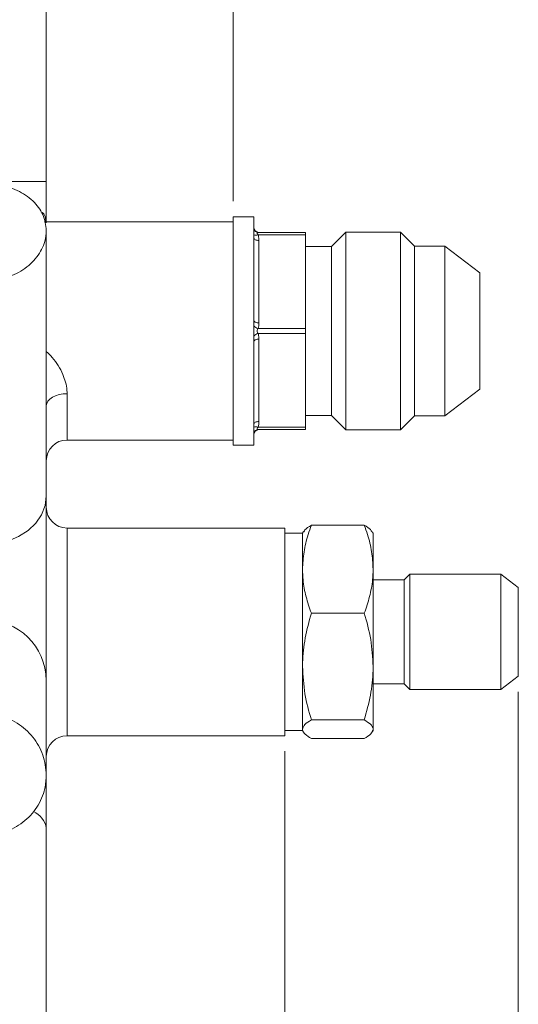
# Model space of a CAD drawing. Header units: millimetres. Extents: x 10 to 831, y 10 to 584.
# Tile 19 of 31: x 436 to 484, y 414 to 509. Entities that reach past the tile are written whole.
import ezdxf

# ---------------------------------------------------------------- set-up
doc = ezdxf.new("R2010")
doc.units = ezdxf.units.MM
doc.linetypes.add('SLD-Solido', pattern=[0])
doc.styles.add('SLDTEXTSTYLE3', font='GOTHIC.TTF', dxfattribs={"width": 0.913})
doc.dimstyles.new('SLDDIMSTYLE1', dxfattribs={"dimtxt": 3, "dimasz": 2.5, "dimexe": 0, "dimexo": 0.0625, "dimgap": 0.75, "dimtad": 1, "dimrnd": 1e-09, "dimzin": 12, "dimdsep": 46, "dimtxsty": 'SLDTEXTSTYLE3', "dimsah": 1, "dimcen": 0.09, "dimadec": 0, "dimazin": 3, "dimtfac": 1, "dimtofl": 0, "dimtmove": 0, "dimatfit": 3, "dimfxl": 0, "dimfrac": 2, "dimtolj": 1, "dimtzin": 12, "dimarcsym": 0})

# ---------------------------------------------------------------- blocks, each defined once
blk = doc.blocks.new('_D_9')
at = {"color": 7, "linetype": 'SLD-Solido', "lineweight": 0}
for p, q in [((461.093, 438.285), (461.093, 368.375)), ((379.093, 418.785), (379.093, 368.375)), ((379.093, 369.375), (461.093, 369.375))]:
    blk.add_line(p, q, dxfattribs=at)
for points in [[(379.093, 369.375), (381.593, 369.065), (381.593, 369.685)], [(461.093, 369.375), (458.593, 369.685), (458.593, 369.065)]]:
    blk.add_solid(points, dxfattribs=at)
at = {"color": 7, "linetype": 'SLD-Solido', "lineweight": 0, "insert": (417.876, 373.207), "char_height": 3, "attachment_point": 1, "style": 'SLDTEXTSTYLE3'}
blk.add_mtext('82', dxfattribs=at)
blk = doc.blocks.new('_D_10')
at = {"color": 7, "linetype": 'SLD-Solido', "lineweight": 0}
for p, q in [((483.593, 444.008), (483.593, 358.62)), ((379.093, 418.785), (379.093, 358.62)), ((379.093, 359.62), (483.593, 359.62))]:
    blk.add_line(p, q, dxfattribs=at)
for points in [[(379.093, 359.62), (381.593, 359.31), (381.593, 359.93)], [(483.593, 359.62), (481.093, 359.93), (481.093, 359.31)]]:
    blk.add_solid(points, dxfattribs=at)
at = {"color": 7, "linetype": 'SLD-Solido', "lineweight": 0, "insert": (425.247, 363.452), "char_height": 3, "attachment_point": 1, "style": 'SLDTEXTSTYLE3'}
blk.add_mtext('104,50', dxfattribs=at)
blk = doc.blocks.new('_D_11')
at = {"color": 7, "linetype": 'SLD-Solido', "lineweight": 0}
for p, q in [((379.093, 480.785), (379.093, 536.785)), ((456.093, 491.262), (456.093, 536.785)), ((456.093, 535.785), (379.093, 535.785))]:
    blk.add_line(p, q, dxfattribs=at)
for points in [[(379.093, 535.785), (381.593, 535.475), (381.593, 536.095)], [(456.093, 535.785), (453.593, 536.095), (453.593, 535.475)]]:
    blk.add_solid(points, dxfattribs=at)
at = {"color": 7, "linetype": 'SLD-Solido', "lineweight": 0, "insert": (415.376, 539.617), "char_height": 3, "attachment_point": 1, "style": 'SLDTEXTSTYLE3'}
blk.add_mtext('77', dxfattribs=at)

msp = doc.modelspace()

# ---------------------------------------------------------------- linework, layer by layer
at = {"color": 7, "linetype": 'SLD-Solido', "lineweight": 15}
for p, q in [((438.093, 511.785), (438.093, 493.174)), ((432.093, 493.174), (438.093, 493.174)), ((438.093, 493.174), (438.093, 489.163)), ((456.093, 489.262), (437.912, 489.262)), ((458.093, 489.762), (456.093, 489.762)), ((456.093, 478.762), (456.093, 489.762)), ((458.093, 489.762), (458.093, 488.762)), ((438.093, 472.725), (438.093, 488.441)), ((458.093, 488.762), (458.093, 488.523)), ((458.093, 488.523), (458.093, 488.035)), ((458.093, 488.035), (458.093, 487.731)), ((458.093, 487.731), (458.093, 479.794)), ((458.514, 488.262), (463.093, 488.262)), ((463.093, 488.012), (458.514, 488.012)), ((458.593, 487.481), (458.593, 479.544)), ((463.093, 488.262), (463.093, 488.012)), ((463.093, 488.012), (463.093, 479.012)), ((466.968, 488.287), (465.593, 486.912)), ((472.238, 488.287), (466.968, 488.287)), ((466.968, 478.762), (466.968, 488.287)), ((473.593, 486.932), (472.238, 488.287)), ((472.238, 478.762), (472.238, 488.287)), ((465.593, 486.912), (463.093, 486.912)), ((465.593, 478.762), (465.593, 486.912)), ((476.493, 486.932), (473.593, 486.932)), ((473.593, 478.762), (473.593, 486.932)), ((479.893, 484.37), (476.493, 486.932)), ((476.493, 478.762), (476.493, 486.932)), ((479.893, 478.762), (479.893, 484.37)), ((458.093, 479.794), (458.093, 479.25)), ((458.093, 479.25), (458.093, 478.274)), ((458.514, 479.012), (463.093, 479.012)), ((463.093, 479.012), (463.093, 478.512)), ((456.093, 467.762), (456.093, 478.762)), ((458.093, 478.274), (458.093, 477.731)), ((463.093, 478.512), (458.514, 478.512)), ((458.593, 477.981), (458.593, 470.044)), ((463.093, 478.512), (463.093, 469.512)), ((465.593, 470.612), (465.593, 478.762)), ((466.968, 469.237), (466.968, 478.762)), ((472.238, 469.237), (472.238, 478.762)), ((473.593, 470.592), (473.593, 478.762)), ((476.493, 470.592), (476.493, 478.762)), ((479.893, 473.154), (479.893, 478.762)), ((458.093, 477.731), (458.093, 469.794)), ((476.493, 470.592), (479.893, 473.154)), ((438.093, 472.725), (438.093, 462.861)), ((463.093, 470.612), (465.593, 470.612)), ((465.593, 470.612), (466.968, 469.237)), ((472.238, 469.237), (473.593, 470.592)), ((473.593, 470.592), (476.493, 470.592)), ((458.093, 469.794), (458.093, 469.489)), ((458.093, 469.489), (458.093, 469.001)), ((458.514, 469.512), (463.093, 469.512)), ((463.093, 469.512), (463.093, 469.262)), ((458.093, 469.001), (458.093, 468.762)), ((458.093, 468.762), (458.093, 467.762)), ((463.093, 469.262), (458.514, 469.262)), ((466.968, 469.237), (472.238, 469.237)), ((440.093, 468.262), (456.093, 468.262)), ((456.093, 467.762), (458.093, 467.762)), ((438.093, 462.861), (438.093, 445.118)), ((463.642, 460.055), (468.745, 460.055)), ((461.093, 459.785), (440.093, 459.785)), ((461.093, 459.785), (461.093, 439.785)), ((462.793, 459.285), (461.093, 459.285)), ((462.882, 459.439), (462.793, 459.285)), ((462.793, 455.818), (462.793, 459.285)), ((469.593, 459.285), (469.506, 459.435)), ((469.593, 459.285), (469.593, 455.818)), ((462.793, 446.447), (462.793, 455.818)), ((469.593, 455.818), (469.593, 446.447)), ((473.149, 455.341), (472.593, 454.785)), ((481.895, 455.341), (473.149, 455.341)), ((473.149, 455.341), (473.149, 444.228)), ((483.593, 454.062), (481.895, 455.341)), ((481.895, 444.228), (481.895, 455.341)), ((472.593, 454.785), (469.593, 454.785)), ((472.593, 454.785), (472.593, 444.784)), ((483.593, 454.062), (483.593, 445.508)), ((463.642, 451.582), (468.745, 451.582)), ((462.793, 440.413), (462.793, 446.447)), ((469.593, 446.447), (469.593, 440.413)), ((438.093, 445.118), (438.093, 435.988)), ((469.593, 444.784), (472.593, 444.784)), ((472.593, 444.784), (473.149, 444.228)), ((481.895, 444.228), (483.593, 445.508)), ((473.149, 444.228), (481.895, 444.228)), ((463.642, 441.312), (468.745, 441.312)), ((461.093, 440.285), (462.793, 440.285)), ((462.793, 440.285), (462.793, 440.413)), ((462.793, 440.285), (462.88, 440.134)), ((469.504, 440.13), (469.593, 440.285)), ((469.593, 440.413), (469.593, 440.285)), ((440.093, 439.785), (461.093, 439.785)), ((463.642, 439.514), (468.745, 439.514)), ((438.093, 435.995), (438.093, 430.889)), ((438.093, 393.924), (438.093, 430.889))]:
    msp.add_line(p, q, dxfattribs=at)
at = {"color": 8, "linetype": 'SLD-Solido', "lineweight": 15}
for p, q in [((440.093, 472.721), (440.093, 468.262)), ((440.093, 459.785), (440.093, 449.785)), ((440.093, 449.785), (440.093, 439.785))]:
    msp.add_line(p, q, dxfattribs=at)
at = {"color": 7, "linetype": 'SLD-Solido', "lineweight": 15, "flags": 128}
for points in [[(458.093, 487.731), (458.103, 487.682), (458.131, 487.635), (458.177, 487.592), (458.24, 487.554), (458.315, 487.523), (458.402, 487.5), (458.496, 487.486), (458.593, 487.481)], [(458.093, 479.794), (458.103, 479.745), (458.131, 479.698), (458.177, 479.655), (458.24, 479.617), (458.315, 479.586), (458.402, 479.563), (458.496, 479.548), (458.593, 479.544)], [(458.093, 477.731), (458.103, 477.78), (458.131, 477.827), (458.177, 477.87), (458.24, 477.908), (458.315, 477.939), (458.402, 477.962), (458.496, 477.976), (458.593, 477.981)], [(438.093, 471.571), (438.132, 471.795), (438.245, 472.011), (438.43, 472.21), (438.679, 472.384), (438.982, 472.527), (439.328, 472.634), (439.703, 472.699), (440.093, 472.721)], [(458.093, 469.794), (458.103, 469.842), (458.131, 469.889), (458.177, 469.933), (458.24, 469.97), (458.315, 470.002), (458.402, 470.025), (458.496, 470.039), (458.593, 470.044)], [(438.093, 462.861), (437.978, 461.946), (437.636, 461.066), (437.082, 460.255), (436.336, 459.544), (435.427, 458.96), (434.389, 458.527), (433.264, 458.26), (432.093, 458.17)]]:
    msp.add_lwpolyline(points, dxfattribs=at)
at = {"color": 7, "linetype": 'SLD-Solido', "lineweight": 15}
for centre, radius, start, end in [((458.593, 488.762), 0.5, 180, 270), ((458.518, 488.739), 0.477, 206.94828, 269.49732), ((458.331, 488.534), 0.553, 244.48199, 289.3002), ((458.694, 479.823), 0.83, 223.58374, 257.46932), ((458.694, 477.702), 0.83, 102.53068, 136.41626), ((458.331, 468.99), 0.553, 70.69843, 115.51887), ((458.518, 468.785), 0.477, 90.50325, 153.05115), ((458.593, 468.762), 0.5, 90, 180), ((440.093, 466.262), 2, 90, 180), ((440.093, 461.785), 2, 180, 270), ((432.167, 445.041), 5.926, 0.73654, 90.71813), ((440.093, 437.785), 2, 90, 180)]:
    msp.add_arc(centre, radius, start, end, dxfattribs=at)
at = {"color": 8, "linetype": 'SLD-Solido', "lineweight": 15}
msp.add_arc((435.984, 430.517), 2.142, 9.98574, 66.30987, dxfattribs=at)
at = {"color": 7, "linetype": 'SLD-Solido', "lineweight": 15}
for points, knots in [([(438.093, 488.441), (438.027, 488.963), (437.895, 490.007), (436.866, 491.352), (435.349, 492.351), (433.659, 492.876), (432.539, 492.929), (432.093, 492.95)], [0, 0, 0, 0, 0.214011, 0.427998, 0.64261, 0.857641, 1, 1, 1, 1]), ([(432.093, 483.568), (432.766, 483.624), (434.111, 483.736), (435.906, 484.597), (437.264, 485.847), (437.989, 487.21), (438.063, 488.09), (438.093, 488.441)], [0, 0, 0, 0, 0.214008, 0.427993, 0.642608, 0.857638, 1, 1, 1, 1]), ([(458.514, 488.262), (458.491, 488.26), (458.449, 488.256), (458.412, 488.229), (458.401, 488.199), (458.405, 488.172), (458.439, 488.11), (458.482, 488.055), (458.514, 488.012)], [0, 0, 0, 0, 0.233029, 0.419572, 0.460544, 0.592083, 0.683799, 1, 1, 1, 1]), ([(458.514, 488.012), (458.531, 487.955), (458.576, 487.8), (458.592, 487.62), (458.593, 487.501), (458.593, 487.481)], [0, 0, 0, 0, 0.332234, 0.888113, 1, 1, 1, 1]), ([(458.514, 479.012), (458.509, 479.004), (458.474, 478.953), (458.423, 478.877), (458.401, 478.78), (458.406, 478.704), (458.437, 478.632), (458.479, 478.565), (458.503, 478.529), (458.514, 478.512)], [0, 0, 0, 0, 0.057541, 0.35603, 0.483848, 0.565852, 0.751542, 0.887181, 1, 1, 1, 1]), ([(458.593, 479.544), (458.593, 479.542), (458.593, 479.363), (458.553, 479.187), (458.514, 479.012)], [0, 0, 0, 0, 0.010742, 1, 1, 1, 1]), ([(458.514, 478.512), (458.531, 478.455), (458.576, 478.3), (458.592, 478.12), (458.593, 478.001), (458.593, 477.981)], [0, 0, 0, 0, 0.332236, 0.888113, 1, 1, 1, 1]), ([(458.514, 469.512), (458.512, 469.508), (458.479, 469.461), (458.428, 469.401), (458.4, 469.34), (458.405, 469.304), (458.43, 469.282), (458.47, 469.266), (458.497, 469.264), (458.514, 469.262)], [0, 0, 0, 0, 0.026918, 0.33554, 0.469525, 0.575487, 0.726575, 0.824549, 1, 1, 1, 1]), ([(458.593, 470.044), (458.593, 470.042), (458.593, 469.863), (458.553, 469.687), (458.514, 469.512)], [0, 0, 0, 0, 0.01074, 1, 1, 1, 1]), ([(462.793, 455.818), (462.821, 456.376), (462.879, 457.5), (463.236, 458.911), (463.536, 459.756), (463.642, 460.055)], [0, 0, 0, 0, 0.388936, 0.783675, 1, 1, 1, 1]), ([(463.642, 460.055), (463.392, 459.909), (463.031, 459.699), (462.95, 459.482), (462.924, 459.415)], [0, 0, 0, 0, 0.692628, 1, 1, 1, 1]), ([(468.745, 460.055), (468.851, 459.756), (469.147, 458.919), (469.506, 457.507), (469.564, 456.384), (469.593, 455.818)], [0, 0, 0, 0, 0.216326, 0.605601, 1, 1, 1, 1]), ([(469.471, 459.415), (469.436, 459.489), (469.335, 459.707), (468.978, 459.917), (468.745, 460.055)], [0, 0, 0, 0, 0.344157, 1, 1, 1, 1]), ([(463.642, 451.582), (463.461, 452.109), (463.098, 453.168), (462.832, 454.592), (462.804, 455.48), (462.793, 455.818)], [0, 0, 0, 0, 0.380189, 0.763962, 1, 1, 1, 1]), ([(469.593, 455.818), (469.582, 455.48), (469.554, 454.597), (469.289, 453.173), (468.927, 452.114), (468.745, 451.582)], [0, 0, 0, 0, 0.2360372, 0.6158862, 1, 1, 1, 1]), ([(462.793, 446.447), (462.794, 446.569), (462.802, 447.49), (462.987, 449.228), (463.422, 450.793), (463.642, 451.582)], [0, 0, 0, 0, 0.070092, 0.530785, 1, 1, 1, 1]), ([(468.745, 451.582), (468.982, 450.748), (469.46, 449.065), (469.549, 447.325), (469.593, 446.447)], [0, 0, 0, 0, 0.495458, 1, 1, 1, 1]), ([(463.642, 441.312), (463.404, 442.146), (462.926, 443.829), (462.838, 445.569), (462.793, 446.447)], [0, 0, 0, 0, 0.495458, 1, 1, 1, 1]), ([(469.593, 446.447), (469.592, 446.325), (469.584, 445.403), (469.399, 443.665), (468.964, 442.101), (468.745, 441.312)], [0, 0, 0, 0, 0.070092, 0.530785, 1, 1, 1, 1]), ([(438.093, 435.988), (438.027, 436.646), (437.895, 437.96), (436.866, 439.73), (435.349, 441.077), (433.659, 441.799), (432.539, 441.873), (432.093, 441.903)], [0, 0, 0, 0, 0.214011, 0.427998, 0.64261, 0.857641, 1, 1, 1, 1]), ([(463.642, 441.312), (463.404, 441.166), (462.926, 440.871), (462.838, 440.567), (462.793, 440.413)], [0, 0, 0, 0, 0.495458, 1, 1, 1, 1]), ([(469.593, 440.413), (469.592, 440.434), (469.584, 440.596), (469.399, 440.9), (468.964, 441.174), (468.745, 441.312)], [0, 0, 0, 0, 0.0700918, 0.5307853, 1, 1, 1, 1]), ([(462.793, 440.413), (462.794, 440.392), (462.802, 440.23), (462.987, 439.926), (463.422, 439.652), (463.642, 439.514)], [0, 0, 0, 0, 0.070092, 0.530785, 1, 1, 1, 1]), ([(468.745, 439.514), (468.982, 439.66), (469.46, 439.955), (469.549, 440.259), (469.593, 440.413)], [0, 0, 0, 0, 0.495458, 1, 1, 1, 1]), ([(432.093, 430.203), (432.766, 430.266), (434.111, 430.392), (435.906, 431.375), (437.264, 432.831), (437.989, 434.464), (438.063, 435.554), (438.093, 435.988)], [0, 0, 0, 0, 0.214008, 0.427993, 0.642608, 0.857638, 1, 1, 1, 1])]:
    msp.add_open_spline(points, degree=3, knots=knots, dxfattribs=at)
at = {"color": 8, "linetype": 'SLD-Solido', "lineweight": 15}
for points, knots in [([(437.572, 490.222), (437.65, 490.192), (437.786, 490.141), (438.002, 489.814), (438.052, 489.455), (438.093, 489.163)], [0, 0, 0, 0, 0.19851, 0.346015, 1, 1, 1, 1]), ([(438.093, 476.792), (438.289, 476.602), (438.959, 475.951), (439.732, 474.663), (440.073, 473.44), (440.09, 472.84), (440.093, 472.721)], [0, 0, 0, 0, 0.1647092, 0.5643048, 0.91346, 1, 1, 1, 1])]:
    msp.add_open_spline(points, degree=3, knots=knots, dxfattribs=at)

# ---------------------------------------------------------------- dimensions: what is measured, and where the dimension line sits
at = {"color": 7, "linetype": 'SLD-Solido', "lineweight": 0}
for base, p1, p2, picture, middle in [((379.093, 535.785), (456.093, 489.762), (379.093, 479.285), '_D_11', (417.593, 535.785)), ((483.593, 359.62), (379.093, 420.285), (483.593, 445.508), '_D_10', (431.343, 359.62)), ((461.093, 369.375), (379.093, 420.285), (461.093, 439.785), '_D_9', (420.093, 369.375))]:
    dim = msp.add_linear_dim(base=base, p1=p1, p2=p2, dimstyle='SLDDIMSTYLE1', dxfattribs=at)
    dim.commit()
    dim.dimension.update_dxf_attribs({"geometry": picture, "text_midpoint": middle, "dimtype": 160})

doc.saveas('drawing.dxf')
